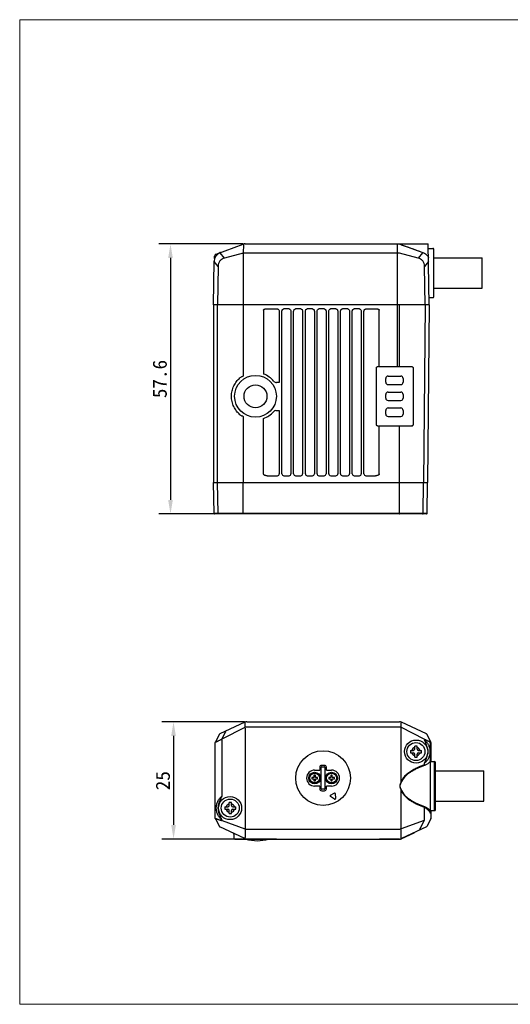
# Model space of a CAD drawing. Header units: millimetres. Extents: x -128 to 169, y -6 to 204.
# Tile 1 of 3: x -128 to -23, y -6 to 204. Entities that reach past the tile are written whole.
import ezdxf

# ---------------------------------------------------------------- set-up
doc = ezdxf.new("R2010")
doc.units = ezdxf.units.MM
doc.header["$LTSCALE"] = 16.335
doc.header["$PDMODE"] = 3
doc.header["$PDSIZE"] = 8
doc.layers.get('0').update_dxf_attribs({"linetype": 'CONTINUOUS'})
doc.layers.get('Defpoints').update_dxf_attribs({"linetype": 'CONTINUOUS'})
for name, color, linetype in [('00_COMPONENTS', 7, 'CONTINUOUS'), ('51__DRAFT_DIMS', 7, 'CONTINUOUS'), ('ASM_DXF_FORMAT', 7, 'CONTINUOUS')]:
    doc.layers.add(name, color=color, linetype=linetype)
doc.styles.get("Standard").update_dxf_attribs({"font": 'simfang.ttf'})
doc.dimstyles.new('DIMSTYLE_2', dxfattribs={"dimtxt": 3, "dimasz": 3, "dimexe": 2.5, "dimexo": 0.5, "dimgap": 0.75, "dimtad": 1, "dimdsep": 46, "dimtxsty": 'STANDARD', "dimblk": '_FILLED', "dimblk1": '_FILLED', "dimblk2": '_FILLED', "dimcen": 0.09, "dimclrt": 3, "dimazin": 2, "dimtp": 0.2, "dimtm": 0.2, "dimtfac": 1, "dimtofl": 0, "dimtmove": 0, "dimatfit": 3, "dimldrblk": '_FILLED', "dimfxl": 1, "dimtolj": 1, "dimarcsym": 0})
doc.dimstyles.new('DIMSTYLE_3', dxfattribs={"dimtxt": 3, "dimasz": 3, "dimexe": 2.5, "dimexo": 0.5, "dimgap": 0.75, "dimtad": 1, "dimdsep": 46, "dimtxsty": 'STANDARD', "dimblk": '_FILLED', "dimblk1": '_FILLED', "dimblk2": '_FILLED', "dimcen": 0.09, "dimclrt": 3, "dimazin": 2, "dimtp": 0.3, "dimtm": 0.3, "dimtfac": 1, "dimtofl": 0, "dimtmove": 0, "dimatfit": 3, "dimldrblk": '_FILLED', "dimfxl": 1, "dimtolj": 1, "dimarcsym": 0})

# ---------------------------------------------------------------- blocks, each defined once
blk = doc.blocks.new('_FILLED')
at = {"color": 0, "linetype": 'ByBlock'}
blk.add_solid([(0, 0), (-1, 0.167), (-1, -0.167)], dxfattribs=at)
blk = doc.blocks.new('*D79')
at = {"layer": '51__DRAFT_DIMS', "color": 0, "lineweight": -2}
for p, q in [((-80.14, 156.4), (-98.1, 156.4)), ((-95.6, 153.4), (-95.6, 101.8)), ((-80.17, 98.8), (-98.1, 98.8))]:
    blk.add_line(p, q, dxfattribs=at)
at = {"layer": 'Defpoints', "color": 0}
for p in [(-79.64, 156.4), (-95.6, 98.8), (-79.67, 98.8)]:
    blk.add_point(p, dxfattribs=at)
at = {"layer": '51__DRAFT_DIMS', "color": 0, "linetype": 'ByBlock', "lineweight": -2, "xscale": 3, "yscale": 3, "zscale": 3}
for p, rotation in [((-95.6, 156.4), 89.99999999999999), ((-95.6, 98.8), 270)]:
    blk.add_blockref('_FILLED', p, dxfattribs=dict(at, rotation=rotation))
at = {"layer": '51__DRAFT_DIMS', "color": 3, "insert": (-99.4, 127.59), "char_height": 3, "attachment_point": 2, "rotation": 90}
blk.add_mtext('\\A1;57.6', dxfattribs=at)
blk = doc.blocks.new('*D94')
at = {"layer": '51__DRAFT_DIMS', "color": 0, "lineweight": -2}
for p, q in [((-79.83, 54.47), (-97.45, 54.47)), ((-94.95, 51.47), (-94.95, 32.47)), ((-79.83, 29.47), (-97.45, 29.47))]:
    blk.add_line(p, q, dxfattribs=at)
at = {"layer": 'Defpoints', "color": 0}
for p in [(-79.33, 54.47), (-94.95, 29.47), (-79.33, 29.47)]:
    blk.add_point(p, dxfattribs=at)
at = {"layer": '51__DRAFT_DIMS', "color": 0, "linetype": 'ByBlock', "lineweight": -2, "xscale": 3, "yscale": 3, "zscale": 3}
for p, rotation in [((-94.95, 54.47), 90), ((-94.95, 29.47), 270)]:
    blk.add_blockref('_FILLED', p, dxfattribs=dict(at, rotation=rotation))
at = {"layer": '51__DRAFT_DIMS', "color": 3, "insert": (-98.74, 41.92), "char_height": 3, "attachment_point": 2, "rotation": 90}
blk.add_mtext('\\A1;25', dxfattribs=at)

msp = doc.modelspace()

# ---------------------------------------------------------------- linework, layer by layer
msp.add_line((-61.247, 40.766), (-62.338, 40.766))
at = {"layer": '00_COMPONENTS'}
for p, q in [((-85.854, 154.229), (-80.075, 156.332)), ((-80.058, 156.285), (-80.063, 154.411)), ((-79.665, 156.404), (-47.169, 156.404)), ((-47.169, 156.398), (-40.598, 156.398)), ((-47.154, 154.462), (-47.159, 156.347)), ((-46.69, 156.322), (-41.794, 154.596)), ((-46.372, 156.211), (-45.536, 155.916)), ((-45.536, 155.916), (-44.856, 155.676)), ((-44.856, 155.676), (-44.337, 155.493)), ((-40.417, 143.404), (-40.598, 156.398)), ((-40.585, 155.448), (-39.617, 155.448)), ((-86.196, 153.293), (-86.183, 153.772)), ((-84.065, 153.392), (-84.981, 154.494)), ((-80.09, 154.403), (-84.065, 153.392)), ((-80.084, 154.279), (-80.118, 143.404)), ((-47.172, 154.462), (-79.661, 154.462)), ((-47.172, 154.323), (-47.172, 154.462)), ((-47.138, 143.404), (-47.172, 154.323)), ((-42.769, 153.392), (-46.744, 154.403)), ((-43.17, 155.081), (-42.511, 154.849)), ((-41.852, 154.494), (-42.769, 153.392)), ((-39.417, 145.148), (-39.417, 155.248)), ((-39.417, 153.448), (-29.117, 153.448)), ((-29.117, 146.948), (-29.117, 153.448)), ((-86.417, 143.404), (-86.287, 152.699)), ((-85.427, 151.607), (-86.265, 152.615)), ((-85.427, 151.607), (-85.542, 143.404)), ((-40.568, 152.615), (-41.406, 151.607)), ((-41.292, 143.404), (-41.406, 151.607)), ((-40.438, 144.948), (-39.617, 144.948)), ((-39.417, 146.948), (-29.117, 146.948)), ((-86.417, 143.404), (-86.417, 105.504)), ((-40.417, 143.404), (-86.417, 143.404)), ((-85.542, 105.504), (-85.542, 143.404)), ((-80.118, 143.404), (-80.118, 128.183)), ((-47.138, 130.262), (-47.138, 143.404)), ((-46.716, 130.263), (-46.716, 143.404)), ((-41.292, 143.404), (-41.622, 105.504)), ((-40.417, 143.404), (-40.747, 105.504)), ((-75.746, 142.256), (-75.746, 128.652)), ((-75.357, 142.529), (-72.797, 142.529)), ((-72.406, 141.936), (-72.406, 126.814)), ((-71.827, 107.362), (-71.827, 141.936)), ((-70.297, 142.529), (-71.436, 142.529)), ((-69.906, 141.936), (-69.906, 107.362)), ((-69.327, 107.362), (-69.327, 141.936)), ((-67.797, 142.529), (-68.936, 142.529)), ((-67.406, 141.936), (-67.406, 107.362)), ((-66.827, 107.362), (-66.827, 141.936)), ((-65.297, 142.529), (-66.436, 142.529)), ((-64.906, 141.936), (-64.906, 107.362)), ((-64.327, 107.362), (-64.327, 141.936)), ((-62.797, 142.529), (-63.936, 142.529)), ((-62.406, 141.936), (-62.406, 107.362)), ((-61.827, 107.362), (-61.827, 141.936)), ((-60.297, 142.529), (-61.436, 142.529)), ((-59.906, 141.936), (-59.906, 107.362)), ((-59.327, 107.362), (-59.327, 141.936)), ((-57.797, 142.529), (-58.936, 142.529)), ((-57.406, 141.936), (-57.406, 107.362)), ((-56.827, 107.362), (-56.827, 141.936)), ((-55.297, 142.529), (-56.436, 142.529)), ((-54.906, 141.936), (-54.906, 107.362)), ((-54.327, 107.362), (-54.327, 141.936)), ((-53.936, 142.529), (-51.476, 142.529)), ((-51.087, 130.262), (-51.087, 142.256)), ((-51.296, 130.259), (-51.236, 130.261)), ((-51.087, 130.262), (-47.138, 130.262)), ((-46.789, 130.263), (-46.716, 130.263)), ((-46.716, 130.263), (-44.227, 130.263)), ((-51.627, 117.749), (-51.627, 130.06)), ((-49.167, 128.204), (-46.467, 128.204)), ((-43.82, 129.854), (-43.82, 117.954)), ((-72.406, 126.814), (-72.991, 126.814)), ((-49.667, 126.904), (-49.667, 127.704)), ((-49.167, 126.404), (-46.467, 126.404)), ((-45.967, 127.704), (-45.967, 126.904)), ((-49.667, 123.504), (-49.667, 124.304)), ((-49.167, 124.804), (-46.467, 124.804)), ((-45.967, 124.304), (-45.967, 123.504)), ((-49.167, 123.004), (-46.467, 123.004)), ((-73.1, 120.864), (-72.406, 120.864)), ((-72.406, 120.864), (-72.406, 107.362)), ((-49.667, 120.104), (-49.667, 120.904)), ((-49.167, 121.404), (-46.467, 121.404)), ((-45.967, 120.904), (-45.967, 120.104)), ((-80.118, 119.626), (-80.118, 105.504)), ((-75.746, 107.345), (-75.746, 119.157)), ((-49.167, 119.604), (-46.467, 119.604)), ((-51.236, 117.548), (-51.296, 117.55)), ((-51.087, 107.345), (-51.087, 117.546)), ((-47.138, 117.546), (-51.087, 117.546)), ((-46.716, 117.546), (-46.789, 117.546)), ((-46.716, 105.504), (-46.716, 117.546)), ((-44.227, 117.546), (-46.716, 117.546)), ((-86.301, 98.903), (-86.417, 105.504)), ((-86.417, 105.504), (-40.747, 105.504)), ((-85.459, 98.903), (-85.542, 105.504)), ((-80.092, 98.903), (-80.118, 105.504)), ((-74.95, 106.962), (-72.806, 106.962)), ((-71.428, 106.962), (-70.306, 106.962)), ((-68.928, 106.962), (-67.806, 106.962)), ((-66.428, 106.962), (-65.306, 106.962)), ((-63.928, 106.962), (-62.806, 106.962)), ((-61.428, 106.962), (-60.306, 106.962)), ((-58.928, 106.962), (-57.806, 106.962)), ((-56.428, 106.962), (-55.306, 106.962)), ((-53.928, 106.962), (-51.883, 106.962)), ((-46.741, 98.903), (-46.716, 105.504)), ((-41.708, 98.903), (-41.624, 105.504)), ((-40.862, 98.903), (-40.747, 105.504)), ((-86.278, 98.903), (-86.301, 98.903)), ((-85.459, 98.903), (-86.278, 98.903)), ((-40.962, 98.804), (-86.201, 98.804)), ((-80.092, 98.903), (-85.366, 98.903)), ((-79.669, 98.903), (-80.092, 98.903)), ((-79.669, 98.804), (-79.669, 98.903)), ((-47.164, 98.903), (-79.669, 98.903)), ((-47.164, 98.804), (-47.164, 98.903)), ((-46.741, 98.903), (-47.164, 98.903)), ((-41.8, 98.903), (-46.741, 98.903)), ((-41.708, 98.903), (-41.8, 98.903)), ((-40.885, 98.903), (-41.708, 98.903)), ((-40.862, 98.903), (-40.885, 98.903)), ((-79.748, 54.381), (-85.079, 51.895)), ((-79.742, 53.228), (-84.624, 50.75)), ((-79.748, 54.381), (-79.711, 54.216)), ((-79.711, 54.216), (-79.712, 53.244)), ((-79.705, 53.109), (-79.705, 31.805)), ((-79.325, 54.475), (-46.768, 54.475)), ((-46.827, 53.352), (-79.266, 53.352)), ((-46.388, 41.772), (-46.388, 53.109)), ((-46.382, 54.216), (-46.346, 54.381)), ((-46.382, 53.244), (-46.382, 54.216)), ((-41.47, 50.75), (-46.352, 53.228)), ((-41.014, 51.895), (-46.346, 54.381)), ((-85.172, 51.807), (-86.024, 50.187)), ((-84.624, 50.75), (-83.843, 52.263)), ((-84.601, 38.633), (-84.601, 50.623)), ((-40.07, 50.187), (-40.922, 51.807)), ((-86.047, 33.855), (-86.047, 50.094)), ((-85.894, 50.105), (-85.894, 50.105)), ((-44.411, 48.375), (-43.797, 48.375)), ((-43.497, 48.675), (-43.497, 49.289)), ((-42.997, 48.675), (-42.997, 49.289)), ((-42.697, 48.375), (-42.083, 48.375)), ((-40.07, 50.187), (-40.2, 50.105)), ((-40.177, 50.012), (-40.177, 50.012)), ((-40.177, 50.012), (-40.177, 46.665)), ((-40.047, 50.094), (-40.047, 46.025)), ((-44.411, 47.875), (-43.797, 47.875)), ((-43.497, 46.961), (-43.497, 47.575)), ((-42.997, 46.961), (-42.997, 47.575)), ((-42.697, 47.875), (-42.083, 47.875)), ((-64.847, 44.184), (-63.755, 44.184)), ((-63.755, 44.775), (-63.755, 44.184)), ((-63.436, 40.175), (-63.436, 44.775)), ((-62.747, 45.184), (-63.347, 45.184)), ((-63.347, 44.864), (-62.747, 44.864)), ((-62.657, 44.775), (-62.657, 40.175)), ((-62.338, 44.184), (-62.338, 44.775)), ((-62.338, 44.184), (-61.247, 44.184)), ((-41.492, 45.566), (-41.492, 45.286)), ((-40.165, 46.025), (-39.247, 46.025)), ((-39.247, 35.525), (-39.247, 46.025)), ((-39.047, 35.725), (-39.047, 45.825)), ((-65.447, 42.625), (-65.447, 42.325)), ((-64.997, 42.625), (-65.447, 42.625)), ((-65.447, 42.325), (-64.997, 42.325)), ((-64.997, 43.075), (-64.997, 42.625)), ((-64.697, 43.075), (-64.997, 43.075)), ((-64.997, 42.325), (-64.997, 41.875)), ((-64.697, 42.625), (-64.697, 43.075)), ((-64.247, 42.625), (-64.697, 42.625)), ((-64.697, 41.875), (-64.697, 42.325)), ((-64.697, 42.325), (-64.247, 42.325)), ((-64.247, 42.325), (-64.247, 42.625)), ((-61.397, 42.625), (-61.847, 42.625)), ((-61.847, 42.625), (-61.847, 42.325)), ((-61.847, 42.325), (-61.397, 42.325)), ((-61.097, 43.075), (-61.397, 43.075)), ((-61.397, 43.075), (-61.397, 42.625)), ((-61.397, 42.325), (-61.397, 41.875)), ((-61.097, 42.625), (-61.097, 43.075)), ((-60.647, 42.625), (-61.097, 42.625)), ((-61.097, 42.325), (-60.647, 42.325)), ((-61.097, 41.875), (-61.097, 42.325)), ((-60.647, 42.325), (-60.647, 42.625)), ((-39.047, 44.025), (-28.747, 44.025)), ((-28.747, 37.525), (-28.747, 44.025)), ((-64.997, 41.875), (-64.697, 41.875)), ((-63.755, 40.766), (-64.847, 40.766)), ((-63.755, 40.766), (-63.755, 40.175)), ((-63.755, 40.766), (-63.755, 40.766)), ((-63.548, 40.773), (-63.556, 40.766)), ((-62.747, 40.085), (-63.347, 40.085)), ((-62.338, 40.175), (-62.338, 40.766)), ((-61.397, 41.875), (-61.097, 41.875)), ((-63.347, 39.766), (-62.747, 39.766)), ((-60.611, 37.974), (-61.469, 38.575)), ((-61.458, 38.837), (-60.691, 39.28)), ((-60.458, 39.159), (-60.367, 38.115)), ((-46.388, 31.805), (-46.388, 39.777)), ((-84.011, 36.325), (-83.397, 36.325)), ((-84.011, 35.825), (-83.397, 35.825)), ((-83.097, 36.625), (-83.097, 37.239)), ((-82.597, 36.625), (-82.597, 37.239)), ((-82.297, 36.325), (-81.683, 36.325)), ((-82.297, 35.825), (-81.683, 35.825)), ((-41.492, 36.264), (-41.492, 33.525)), ((-39.047, 37.525), (-28.747, 37.525)), ((-86.024, 33.762), (-85.172, 32.143)), ((-83.097, 34.911), (-83.097, 35.525)), ((-82.597, 34.911), (-82.597, 35.525)), ((-40.07, 33.762), (-40.922, 32.143)), ((-40.165, 35.525), (-39.247, 35.525)), ((-40.047, 35.525), (-40.047, 33.855)), ((-79.748, 29.568), (-85.079, 32.055)), ((-84.611, 33.395), (-79.727, 31.68)), ((-79.688, 31.665), (-79.693, 29.765)), ((-79.304, 31.598), (-46.79, 31.598)), ((-46.4, 29.765), (-46.406, 31.665)), ((-41.482, 33.395), (-46.366, 31.68)), ((-41.014, 32.055), (-46.346, 29.568)), ((-41.482, 33.395), (-42.399, 31.614)), ((-82.097, 30.536), (-82.097, 29.675)), ((-81.897, 29.475), (-46.768, 29.475)), ((-72.997, 29.425), (-81.197, 29.425)), ((-79.714, 29.72), (-79.748, 29.568)), ((-74.652, 29.411), (-79.541, 29.411)), ((-51.047, 29.475), (-51.047, 29.425)), ((-46.766, 29.425), (-51.047, 29.425)), ((-50.747, 29.475), (-50.747, 29.425)), ((-46.346, 29.568), (-46.4, 29.765)), ((-43.697, 30.74), (-46.347, 29.517)), ((-43.993, 30.666), (-43.969, 30.615)), ((-43.721, 30.793), (-43.697, 30.74))]:
    msp.add_line(p, q, dxfattribs=at)
for points in [[(-44.06, 155.395), (-43.476, 155.189), (-43.17, 155.081)], [(-86.196, 153.293), (-86.197, 153.28), (-86.199, 153.261), (-86.204, 153.242)]]:
    msp.add_lwpolyline(points, dxfattribs=at)
for centre, radius in [((-77.467, 123.904), 4.463), ((-77.467, 123.904), 2.445), ((-43.194, 48.125), 2.467), ((-63.047, 42.475), 5.837), ((-43.247, 48.125), 1.925), ((-64.847, 42.475), 1.25), ((-64.847, 42.475), 1.05), ((-61.247, 42.475), 1.25), ((-61.247, 42.475), 1.05), ((-82.899, 36.075), 2.467), ((-82.847, 36.075), 1.925)]:
    msp.add_circle(centre, radius, dxfattribs=at)
for centre, radius, start, end in [((-79.665, 155.204), 1.2, 90, 110), ((-79.87, 156.272), 0.188, 172.69919, 176.15157), ((-47.168, 154.963), 1.442, 78.48162, 80.63834), ((-47.168, 154.964), 1.44, 72.05183, 78.47975), ((-47.167, 154.969), 1.435, 70.5816, 72.04031), ((-46.701, 156.493), 0.171, 271.21342, 273.81897), ((-39.617, 155.248), 0.2, 0, 90), ((-84.287, 152.671), 2, 110.55685, 179.2), ((-85.683, 153.759), 0.5, 110, 178.49997), ((-84.307, 152.726), 1.941, 109.99692, 110.59522), ((-84.786, 154.495), 0.195, 177.20694, 180.38096), ((-80.258, 155.066), 0.683, 284.29704, 286.59042), ((-79.661, 155.262), 0.8, 268.67321, 270), ((-47.172, 155.262), 0.8, 270, 271.32679), ((-46.575, 155.066), 0.683, 253.40958, 255.70296), ((-39.617, 145.148), 0.2, 270, 0), ((-51.094, 122.942), 7.32, 89.94905, 91.11415), ((-47.135, 218.322), 88.06, 269.9976, 270.22499), ((-77.467, 123.904), 5.05, 38.88459, 70.08294), ((-49.167, 127.704), 0.5, 90, 180), ((-46.467, 127.704), 0.5, 0, 90), ((-44.225, 129.856), 0.406, 44.23627, 53.13965), ((-77.289, 123.799), 5.34, 130.13817, 130.89659), ((-72.991, 127.514), 0.7, 218.88459, 270), ((-49.167, 126.904), 0.5, 180, 270), ((-46.467, 126.904), 0.5, 270, 0), ((-49.167, 124.304), 0.5, 90, 180), ((-46.467, 124.304), 0.5, 0, 90), ((-49.167, 123.504), 0.5, 180, 270), ((-46.467, 123.504), 0.5, 270, 0), ((-77.546, 123.721), 4.954, 229.17694, 229.86106), ((-77.467, 123.904), 5.05, 289.91706, 319.42075), ((-73.1, 120.164), 0.7, 90, 139.42075), ((-49.167, 120.904), 0.5, 90, 180), ((-49.167, 120.104), 0.5, 180, 270), ((-46.467, 120.904), 0.5, 0, 90), ((-46.467, 120.104), 0.5, 270, 0), ((-44.226, 117.954), 0.408, 293.07332, 315.75574), ((-51.089, 125.399), 7.852, 268.92535, 270.01145), ((-47.116, 39.238), 78.309, 89.76086, 90.01655), ((-72.806, 107.362), 0.4, 270.0042, 0.04258), ((-71.428, 107.362), 0.4, 179.96141, 269.9919), ((-70.306, 107.362), 0.4, 270.0042, 0.04258), ((-68.928, 107.362), 0.4, 179.96141, 269.9919), ((-67.806, 107.362), 0.4, 270.0042, 0.04258), ((-66.428, 107.362), 0.4, 179.96141, 269.9919), ((-65.306, 107.362), 0.4, 270.0042, 0.04258), ((-63.928, 107.362), 0.4, 179.96141, 269.9919), ((-62.806, 107.362), 0.4, 270.0042, 0.04258), ((-61.428, 107.362), 0.4, 179.96141, 269.9919), ((-60.306, 107.362), 0.4, 270.0042, 0.04258), ((-58.928, 107.362), 0.4, 179.96141, 269.9919), ((-57.806, 107.362), 0.4, 270.0042, 0.04258), ((-56.428, 107.362), 0.4, 179.96141, 269.9919), ((-55.306, 107.362), 0.4, 270.0042, 0.04258), ((-53.928, 107.362), 0.4, 179.96042, 269.99286), ((-86.201, 98.904), 0.1, 181, 270), ((-86.167, 98.905), 0.111, 180.9282, 189.80494), ((-40.962, 98.904), 0.1, 270, 359), ((-40.996, 98.905), 0.111, 350.19506, 359.0718), ((-79.325, 53.475), 1, 90, 115), ((-80.284, 54.295), 1.197, 296.92521, 298.55965), ((-79.266, 52.673), 0.678, 90.02159, 93.20995), ((-46.828, 52.673), 0.678, 86.79005, 89.97841), ((-46.768, 53.475), 1, 65, 90), ((-45.81, 54.295), 1.197, 241.44035, 243.07479), ((-84.995, 51.714), 0.2, 115, 152.25014), ((-83.426, 48.268), 2.756, 115.76557, 116.09949), ((-42.668, 48.268), 2.756, 63.90051, 64.23443), ((-85.847, 50.094), 0.2, 152.25014, 180), ((-38.925, 48.128), 5.492, 177.42563, 180.03474), ((-43.247, 48.125), 0.925, 105.68035, 164.31965), ((-43.797, 48.675), 0.3, 270, 0), ((-43.247, 43.801), 5.494, 87.39191, 92.60809), ((-43.247, 48.125), 0.925, 15.68035, 74.31965), ((-42.697, 48.675), 0.3, 180, 270), ((-47.569, 48.128), 5.492, 359.96526, 2.57437), ((-38.925, 48.121), 5.492, 179.96526, 182.57437), ((-43.247, 48.125), 0.925, 195.68035, 254.31965), ((-43.797, 47.575), 0.3, 0, 90), ((-43.247, 52.449), 5.494, 267.39191, 272.60809), ((-43.247, 48.125), 0.925, 285.68035, 344.31965), ((-42.697, 47.575), 0.3, 90, 180), ((-47.569, 48.121), 5.492, 357.42563, 0.03474), ((-64.847, 42.475), 1.709, 90, 270), ((-63.347, 44.775), 0.409, 90, 180), ((-63.347, 44.775), 0.0895, 90, 180), ((-62.747, 44.775), 0.409, 0, 90), ((-62.747, 44.775), 0.0895, 0, 90), ((-61.247, 42.475), 1.709, 270, 90), ((-74.251, 46.761), 34.072, 358.75179, 358.92381), ((-39.247, 45.825), 0.2, 0, 90), ((-63.347, 40.175), 0.409, 180, 270), ((-63.347, 40.175), 0.0895, 180, 270), ((-62.747, 40.175), 0.409, 270, 0), ((-62.747, 40.175), 0.0895, 270, 0), ((-45.802, 42.967), 1.331, 243.88347, 247.12023), ((-61.38, 38.703), 0.155, 120, 235), ((-60.613, 39.146), 0.155, 5, 120), ((-60.522, 38.101), 0.155, 235, 5), ((-45.802, 38.583), 1.331, 112.87945, 116.11684), ((-83.041, 36.075), 2.443, 157.65927, 202.34067), ((-78.525, 36.078), 5.492, 177.42563, 180.03474), ((-78.525, 36.071), 5.492, 179.96526, 182.57437), ((-82.847, 36.075), 0.925, 105.68035, 164.31965), ((-82.847, 36.075), 0.925, 195.68035, 254.31965), ((-83.397, 36.625), 0.3, 270, 0), ((-83.397, 35.525), 0.3, 0, 90), ((-82.847, 31.751), 5.494, 87.39191, 92.60809), ((-82.847, 36.075), 0.925, 15.68035, 74.31965), ((-82.297, 36.625), 0.3, 180, 270), ((-82.847, 36.075), 0.925, 285.68035, 344.31965), ((-82.297, 35.525), 0.3, 90, 180), ((-87.169, 36.078), 5.492, 359.96526, 2.57437), ((-87.169, 36.071), 5.492, 357.42563, 0.03474), ((-39.247, 35.725), 0.2, 270, 0), ((-85.847, 33.855), 0.2, 180, 207.74986), ((-82.847, 40.399), 5.494, 267.39191, 272.60809), ((-69.71, 34.88), 29.529, 1.06466, 1.26125), ((-84.995, 32.236), 0.2, 207.74986, 245), ((-83.922, 35.485), 2.2, 251.40596, 251.75428), ((-83.904, 35.471), 2.068, 250.29922, 250.65011), ((-80.064, 30.721), 1.017, 68.24696, 70.63169), ((-46.027, 30.715), 1.023, 109.37562, 111.74573), ((-42.193, 35.483), 2.08, 289.35059, 289.70148), ((-42.171, 35.485), 2.2, 288.24572, 288.59404), ((-82.297, 30.536), 0.2, 0, 64.99973), ((-81.897, 29.675), 0.2, 180, 270), ((-81.197, 29.525), 0.1, 210, 270), ((-79.325, 30.475), 1, 245, 270), ((-79.3, 30.615), 0.986, 245.14844, 247.24203), ((-79.495, 29.606), 0.2, 245.05573, 256.62254), ((-77.097, 39.691), 10.567, 256.62254, 283.37746), ((-74.698, 29.606), 0.2, 283.37746, 294.94427), ((-72.997, 29.525), 0.1, 270, 330), ((-46.768, 30.475), 1, 270, 295), ((-46.766, 30.425), 1, 270, 294.78)]:
    msp.add_arc(centre, radius, start, end, dxfattribs=at)
for centre, major_axis, ratio, start_param, end_param in [((-79.325, 53.475), (-0.216, 0.976), 0.9998977, -0.2181445, 0.2181445), ((-46.768, 53.475), (0.216, 0.976), 0.9998977, -0.2181445, 0.2181445), ((-84.995, 51.714), (0.169, -0.107), 0.999863, 2.5744227, 3.224487), ((-41.099, 51.714), (-0.181, 0.085), 0.9999536, -2.2209412, -1.5707963), ((-41.099, 51.714), (0.169, 0.107), 0.999863, -0.0828943, 0.5671699), ((-85.847, 50.094), (0.169, -0.107), 0.999863, -3.0586983, -2.5744227), ((-40.247, 50.094), (0.181, -0.085), 0.9999536, 0.4363146, 0.9206514), ((-40.247, 50.094), (0.169, 0.107), 0.999863, -0.5671699, -0.0828943), ((-85.847, 33.855), (-0.169, -0.107), 0.999863, -0.5671699, -0.0828943), ((-40.247, 33.855), (0.181, 0.085), 0.9999536, -0.9206514, -0.4363146), ((-40.247, 33.855), (0.169, -0.107), 0.999863, 0.0828943, 0.5671699), ((-84.995, 32.236), (0.169, 0.107), 0.999863, 3.0586983, 3.7087626), ((-41.099, 32.236), (0.181, 0.085), 0.9999536, -1.5707963, -0.9206514), ((-41.099, 32.236), (0.169, -0.107), 0.999863, -0.5671699, 0.0828943)]:
    msp.add_ellipse(centre, major_axis=major_axis, ratio=ratio, start_param=start_param, end_param=end_param, dxfattribs=at)
for points, knots in [([(-80.028, 156.348), (-80.031, 156.347), (-80.041, 156.341), (-80.052, 156.322), (-80.055, 156.306), (-80.056, 156.296)], [0, 0, 0, 0, 0.1900323, 0.5364957, 1, 1, 1, 1]), ([(-47.169, 156.404), (-47.168, 156.404), (-47.167, 156.403), (-47.166, 156.398), (-47.164, 156.387), (-47.162, 156.369), (-47.16, 156.355), (-47.159, 156.347)], [0, 0, 0, 0, 0.0235219, 0.0749181, 0.2691118, 0.5813816, 1, 1, 1, 1]), ([(-47.037, 156.398), (-47.033, 156.398), (-47.022, 156.397), (-46.988, 156.393), (-46.957, 156.389), (-46.934, 156.385)], [0, 0, 0, 0, 0.0914917, 0.3208291, 1, 1, 1, 1]), ([(-84.065, 153.392), (-84.251, 153.339), (-84.526, 153.225), (-84.843, 152.99), (-85.05, 152.77), (-85.216, 152.512), (-85.375, 152.129), (-85.421, 151.815), (-85.427, 151.607)], [0, 0, 0, 0, 0.2405489, 0.3630376, 0.4873507, 0.6136312, 0.7416294, 1, 1, 1, 1]), ([(-84.959, 154.554), (-84.962, 154.553), (-84.971, 154.547), (-84.978, 154.529), (-84.98, 154.514), (-84.981, 154.505)], [0, 0, 0, 0, 0.1807669, 0.5240636, 1, 1, 1, 1]), ([(-80.084, 154.279), (-80.086, 154.29), (-80.093, 154.331), (-80.095, 154.374), (-80.09, 154.403)], [0, 0, 0, 0, 0.273778, 1, 1, 1, 1]), ([(-79.68, 154.462), (-79.713, 154.463), (-79.842, 154.461), (-79.971, 154.439), (-80.063, 154.411)], [0, 0, 0, 0, 0.2560478, 1, 1, 1, 1]), ([(-46.77, 154.411), (-46.8, 154.42), (-46.925, 154.453), (-47.056, 154.464), (-47.154, 154.462)], [0, 0, 0, 0, 0.2428606, 1, 1, 1, 1]), ([(-41.406, 151.607), (-41.412, 151.815), (-41.459, 152.129), (-41.617, 152.512), (-41.783, 152.77), (-41.991, 152.99), (-42.308, 153.225), (-42.582, 153.339), (-42.769, 153.392)], [0, 0, 0, 0, 0.2583348, 0.3863447, 0.5126615, 0.6370151, 0.7595227, 1, 1, 1, 1]), ([(-41.794, 154.596), (-41.524, 154.501), (-41.026, 154.21), (-40.678, 153.751), (-40.558, 153.505)], [0, 0, 0, 0, 0.5110873, 1, 1, 1, 1]), ([(-86.288, 152.615), (-86.288, 152.615), (-86.285, 152.614), (-86.282, 152.615), (-86.274, 152.615), (-86.268, 152.615), (-86.265, 152.615)], [0, 0, 0, 0, 0.0642828, 0.2543064, 0.5678104, 1, 1, 1, 1]), ([(-40.568, 152.615), (-40.565, 152.615), (-40.559, 152.615), (-40.552, 152.615), (-40.548, 152.614), (-40.545, 152.615), (-40.545, 152.615)], [0, 0, 0, 0, 0.4321896, 0.7456936, 0.9357171, 1, 1, 1, 1]), ([(-75.746, 142.256), (-75.746, 142.278), (-75.742, 142.323), (-75.716, 142.386), (-75.673, 142.438), (-75.599, 142.489), (-75.491, 142.522), (-75.402, 142.529), (-75.357, 142.529)], [0, 0, 0, 0, 0.1251311, 0.2501844, 0.3752397, 0.5003635, 0.7499256, 1, 1, 1, 1]), ([(-72.797, 142.529), (-72.764, 142.529), (-72.698, 142.518), (-72.608, 142.473), (-72.534, 142.405), (-72.459, 142.295), (-72.419, 142.167), (-72.406, 142.035), (-72.406, 141.969), (-72.406, 141.936)], [0, 0, 0, 0, 0.1248898, 0.2498404, 0.3748713, 0.4999745, 0.74947, 0.8747182, 1, 1, 1, 1]), ([(-71.827, 141.936), (-71.827, 141.969), (-71.827, 142.035), (-71.815, 142.167), (-71.774, 142.295), (-71.699, 142.405), (-71.625, 142.473), (-71.535, 142.518), (-71.469, 142.529), (-71.436, 142.529)], [0, 0, 0, 0, 0.1252818, 0.25053, 0.5000255, 0.6251287, 0.7501596, 0.8751102, 1, 1, 1, 1]), ([(-70.297, 142.529), (-70.264, 142.529), (-70.198, 142.518), (-70.108, 142.473), (-70.034, 142.405), (-69.959, 142.295), (-69.919, 142.167), (-69.906, 142.035), (-69.906, 141.969), (-69.906, 141.936)], [0, 0, 0, 0, 0.1248898, 0.2498404, 0.3748713, 0.4999745, 0.74947, 0.8747182, 1, 1, 1, 1]), ([(-69.327, 141.936), (-69.327, 141.969), (-69.327, 142.035), (-69.315, 142.167), (-69.274, 142.295), (-69.199, 142.405), (-69.125, 142.473), (-69.035, 142.518), (-68.969, 142.529), (-68.936, 142.529)], [0, 0, 0, 0, 0.1252818, 0.25053, 0.5000255, 0.6251287, 0.7501596, 0.8751102, 1, 1, 1, 1]), ([(-67.797, 142.529), (-67.764, 142.529), (-67.698, 142.518), (-67.608, 142.473), (-67.534, 142.405), (-67.459, 142.295), (-67.419, 142.167), (-67.406, 142.035), (-67.406, 141.969), (-67.406, 141.936)], [0, 0, 0, 0, 0.1248898, 0.2498404, 0.3748713, 0.4999745, 0.74947, 0.8747182, 1, 1, 1, 1]), ([(-66.827, 141.936), (-66.827, 141.969), (-66.827, 142.035), (-66.815, 142.167), (-66.774, 142.295), (-66.699, 142.405), (-66.625, 142.473), (-66.535, 142.518), (-66.469, 142.529), (-66.436, 142.529)], [0, 0, 0, 0, 0.1252818, 0.25053, 0.5000255, 0.6251287, 0.7501596, 0.8751102, 1, 1, 1, 1]), ([(-65.297, 142.529), (-65.264, 142.529), (-65.198, 142.518), (-65.108, 142.473), (-65.034, 142.405), (-64.959, 142.295), (-64.919, 142.167), (-64.906, 142.035), (-64.906, 141.969), (-64.906, 141.936)], [0, 0, 0, 0, 0.1248898, 0.2498404, 0.3748713, 0.4999745, 0.74947, 0.8747182, 1, 1, 1, 1]), ([(-64.327, 141.936), (-64.327, 141.969), (-64.327, 142.035), (-64.315, 142.167), (-64.274, 142.295), (-64.199, 142.405), (-64.125, 142.473), (-64.035, 142.518), (-63.969, 142.529), (-63.936, 142.529)], [0, 0, 0, 0, 0.1252818, 0.25053, 0.5000255, 0.6251287, 0.7501596, 0.8751102, 1, 1, 1, 1]), ([(-62.797, 142.529), (-62.764, 142.529), (-62.698, 142.518), (-62.608, 142.473), (-62.534, 142.405), (-62.459, 142.295), (-62.419, 142.167), (-62.406, 142.035), (-62.406, 141.969), (-62.406, 141.936)], [0, 0, 0, 0, 0.1248898, 0.2498404, 0.3748713, 0.4999745, 0.74947, 0.8747182, 1, 1, 1, 1]), ([(-61.827, 141.936), (-61.827, 141.969), (-61.827, 142.035), (-61.815, 142.167), (-61.774, 142.295), (-61.699, 142.405), (-61.625, 142.473), (-61.535, 142.518), (-61.469, 142.529), (-61.436, 142.529)], [0, 0, 0, 0, 0.1252818, 0.25053, 0.5000255, 0.6251287, 0.7501596, 0.8751102, 1, 1, 1, 1]), ([(-60.297, 142.529), (-60.264, 142.529), (-60.198, 142.518), (-60.108, 142.473), (-60.034, 142.405), (-59.959, 142.295), (-59.919, 142.167), (-59.906, 142.035), (-59.906, 141.969), (-59.906, 141.936)], [0, 0, 0, 0, 0.1248898, 0.2498404, 0.3748713, 0.4999745, 0.74947, 0.8747182, 1, 1, 1, 1]), ([(-59.327, 141.936), (-59.327, 141.969), (-59.327, 142.035), (-59.315, 142.167), (-59.274, 142.295), (-59.199, 142.405), (-59.125, 142.473), (-59.035, 142.518), (-58.969, 142.529), (-58.936, 142.529)], [0, 0, 0, 0, 0.1252818, 0.25053, 0.5000255, 0.6251287, 0.7501596, 0.8751102, 1, 1, 1, 1]), ([(-57.797, 142.529), (-57.764, 142.529), (-57.698, 142.518), (-57.608, 142.473), (-57.534, 142.405), (-57.459, 142.295), (-57.419, 142.167), (-57.406, 142.035), (-57.406, 141.969), (-57.406, 141.936)], [0, 0, 0, 0, 0.1248898, 0.2498404, 0.3748713, 0.4999745, 0.74947, 0.8747182, 1, 1, 1, 1]), ([(-56.827, 141.936), (-56.827, 141.969), (-56.827, 142.035), (-56.815, 142.167), (-56.774, 142.295), (-56.699, 142.405), (-56.625, 142.473), (-56.535, 142.518), (-56.469, 142.529), (-56.436, 142.529)], [0, 0, 0, 0, 0.1252818, 0.25053, 0.5000255, 0.6251287, 0.7501596, 0.8751102, 1, 1, 1, 1]), ([(-55.297, 142.529), (-55.264, 142.529), (-55.198, 142.518), (-55.108, 142.473), (-55.034, 142.405), (-54.959, 142.295), (-54.919, 142.167), (-54.906, 142.035), (-54.906, 141.969), (-54.906, 141.936)], [0, 0, 0, 0, 0.1248898, 0.2498404, 0.3748713, 0.4999745, 0.74947, 0.8747182, 1, 1, 1, 1]), ([(-54.327, 141.936), (-54.327, 141.969), (-54.327, 142.035), (-54.315, 142.167), (-54.274, 142.295), (-54.199, 142.405), (-54.125, 142.473), (-54.035, 142.518), (-53.969, 142.529), (-53.936, 142.529)], [0, 0, 0, 0, 0.1252824, 0.2505304, 0.5000262, 0.6251295, 0.7501607, 0.8751118, 1, 1, 1, 1]), ([(-51.476, 142.529), (-51.432, 142.529), (-51.343, 142.522), (-51.235, 142.489), (-51.161, 142.438), (-51.117, 142.386), (-51.092, 142.323), (-51.087, 142.278), (-51.087, 142.256)], [0, 0, 0, 0, 0.2499634, 0.4994457, 0.624549, 0.7496133, 0.8747886, 1, 1, 1, 1]), ([(-51.627, 130.06), (-51.627, 130.079), (-51.617, 130.116), (-51.583, 130.16), (-51.54, 130.193), (-51.479, 130.226), (-51.397, 130.251), (-51.329, 130.258), (-51.296, 130.259)], [0, 0, 0, 0, 0.1360167, 0.2667051, 0.392961, 0.5165809, 0.7593965, 1, 1, 1, 1]), ([(-44.227, 130.263), (-44.184, 130.263), (-44.096, 130.249), (-44.017, 130.208), (-43.981, 130.181)], [0, 0, 0, 0, 0.4957706, 1, 1, 1, 1]), ([(-80.732, 127.882), (-80.642, 127.957), (-80.498, 128.058), (-80.287, 128.152), (-80.174, 128.179), (-80.118, 128.183)], [0, 0, 0, 0, 0.5048148, 0.7537478, 1, 1, 1, 1]), ([(-43.934, 130.14), (-43.898, 130.103), (-43.84, 130.013), (-43.82, 129.907), (-43.82, 129.854)], [0, 0, 0, 0, 0.4931833, 1, 1, 1, 1]), ([(-80.785, 119.972), (-81.058, 120.208), (-81.561, 120.745), (-82.135, 121.698), (-82.499, 122.77), (-82.624, 123.904), (-82.499, 125.039), (-82.136, 126.11), (-81.562, 127.063), (-81.058, 127.6), (-80.785, 127.836)], [0, 0, 0, 0, 0.1217598, 0.246018, 0.3724156, 0.5000537, 0.6276866, 0.7540561, 0.8782738, 1, 1, 1, 1]), ([(-80.118, 119.626), (-80.175, 119.63), (-80.29, 119.657), (-80.504, 119.754), (-80.649, 119.857), (-80.74, 119.933)], [0, 0, 0, 0, 0.2461405, 0.4950902, 1, 1, 1, 1]), ([(-51.296, 117.55), (-51.329, 117.551), (-51.397, 117.558), (-51.479, 117.583), (-51.54, 117.616), (-51.583, 117.649), (-51.617, 117.693), (-51.627, 117.73), (-51.627, 117.749)], [0, 0, 0, 0, 0.2407103, 0.4836235, 0.6072733, 0.7335209, 0.8641076, 1, 1, 1, 1]), ([(-43.82, 117.954), (-43.82, 117.902), (-43.84, 117.796), (-43.898, 117.706), (-43.934, 117.669)], [0, 0, 0, 0, 0.5066371, 1, 1, 1, 1]), ([(-44.066, 117.579), (-44.079, 117.573), (-44.131, 117.554), (-44.186, 117.546), (-44.227, 117.546)], [0, 0, 0, 0, 0.2521397, 1, 1, 1, 1]), ([(-74.95, 106.962), (-74.991, 106.962), (-75.072, 106.962), (-75.193, 106.968), (-75.313, 106.984), (-75.431, 107.015), (-75.544, 107.062), (-75.645, 107.129), (-75.725, 107.224), (-75.746, 107.305), (-75.746, 107.345)], [0, 0, 0, 0, 0.1252541, 0.2504937, 0.3757229, 0.5009306, 0.6260807, 0.7510937, 0.8757788, 1, 1, 1, 1]), ([(-51.087, 107.345), (-51.087, 107.305), (-51.109, 107.224), (-51.188, 107.129), (-51.29, 107.062), (-51.402, 107.015), (-51.52, 106.984), (-51.64, 106.968), (-51.762, 106.962), (-51.843, 106.962), (-51.883, 106.962)], [0, 0, 0, 0, 0.1242209, 0.2489055, 0.3739185, 0.4990688, 0.6242771, 0.7495065, 0.8747459, 1, 1, 1, 1]), ([(-86.19, 98.804), (-86.2, 98.804), (-86.221, 98.809), (-86.257, 98.832), (-86.273, 98.864), (-86.277, 98.886)], [0, 0, 0, 0, 0.2385185, 0.4847528, 1, 1, 1, 1]), ([(-85.366, 98.903), (-85.376, 98.903), (-85.406, 98.903), (-85.437, 98.903), (-85.459, 98.903)], [0, 0, 0, 0, 0.3050586, 1, 1, 1, 1]), ([(-85.37, 98.804), (-85.382, 98.804), (-85.405, 98.81), (-85.444, 98.839), (-85.458, 98.878), (-85.459, 98.903)], [0, 0, 0, 0, 0.237604, 0.4841408, 1, 1, 1, 1]), ([(-85.36, 98.853), (-85.361, 98.857), (-85.365, 98.873), (-85.366, 98.89), (-85.366, 98.903)], [0, 0, 0, 0, 0.2383271, 1, 1, 1, 1]), ([(-85.324, 98.804), (-85.332, 98.804), (-85.345, 98.815), (-85.354, 98.834), (-85.358, 98.847), (-85.36, 98.853)], [0, 0, 0, 0, 0.3861438, 0.6650381, 1, 1, 1, 1]), ([(-80.05, 98.804), (-80.064, 98.804), (-80.081, 98.831), (-80.09, 98.866), (-80.092, 98.89), (-80.092, 98.903)], [0, 0, 0, 0, 0.3671926, 0.6629773, 1, 1, 1, 1]), ([(-46.784, 98.804), (-46.77, 98.804), (-46.752, 98.831), (-46.744, 98.866), (-46.741, 98.89), (-46.741, 98.903)], [0, 0, 0, 0, 0.3671922, 0.6629771, 1, 1, 1, 1]), ([(-41.842, 98.804), (-41.834, 98.804), (-41.821, 98.815), (-41.812, 98.834), (-41.808, 98.847), (-41.806, 98.853)], [0, 0, 0, 0, 0.3861438, 0.6650381, 1, 1, 1, 1]), ([(-41.806, 98.853), (-41.805, 98.857), (-41.802, 98.873), (-41.8, 98.89), (-41.8, 98.903)], [0, 0, 0, 0, 0.2383271, 1, 1, 1, 1]), ([(-41.796, 98.804), (-41.785, 98.804), (-41.761, 98.81), (-41.722, 98.839), (-41.708, 98.878), (-41.708, 98.903)], [0, 0, 0, 0, 0.237604, 0.4841408, 1, 1, 1, 1]), ([(-40.973, 98.804), (-40.963, 98.804), (-40.942, 98.809), (-40.906, 98.832), (-40.89, 98.864), (-40.887, 98.886)], [0, 0, 0, 0, 0.2385185, 0.4847528, 1, 1, 1, 1]), ([(-79.705, 53.109), (-79.715, 53.129), (-79.73, 53.168), (-79.74, 53.209), (-79.742, 53.228)], [0, 0, 0, 0, 0.5453564, 1, 1, 1, 1]), ([(-79.304, 53.351), (-79.34, 53.349), (-79.48, 53.334), (-79.618, 53.292), (-79.712, 53.244)], [0, 0, 0, 0, 0.2547233, 1, 1, 1, 1]), ([(-46.382, 53.244), (-46.413, 53.26), (-46.542, 53.317), (-46.683, 53.345), (-46.79, 53.351)], [0, 0, 0, 0, 0.2454522, 1, 1, 1, 1]), ([(-46.388, 53.109), (-46.379, 53.129), (-46.364, 53.168), (-46.354, 53.209), (-46.352, 53.228)], [0, 0, 0, 0, 0.5453551, 1, 1, 1, 1]), ([(-84.638, 50.743), (-84.797, 50.665), (-85.029, 50.558), (-85.322, 50.423), (-85.505, 50.335), (-85.656, 50.256), (-85.772, 50.19), (-85.847, 50.141), (-85.883, 50.114), (-85.894, 50.105)], [0, 0, 0, 0, 0.3767399, 0.5419187, 0.6871325, 0.8091678, 0.9047255, 0.970002, 1, 1, 1, 1]), ([(-84.601, 50.623), (-84.611, 50.644), (-84.626, 50.683), (-84.636, 50.724), (-84.638, 50.743)], [0, 0, 0, 0, 0.5458537, 1, 1, 1, 1]), ([(-83.823, 52.324), (-83.826, 52.323), (-83.836, 52.314), (-83.843, 52.292), (-83.843, 52.273), (-83.843, 52.263)], [0, 0, 0, 0, 0.1838023, 0.5299949, 1, 1, 1, 1]), ([(-41.457, 50.606), (-41.455, 50.604), (-41.446, 50.601), (-41.435, 50.602), (-41.429, 50.605)], [0, 0, 0, 0, 0.2548882, 1, 1, 1, 1]), ([(-41.457, 50.606), (-41.395, 50.469), (-41.28, 50.191), (-41.121, 49.77), (-40.966, 49.346), (-40.864, 49.064), (-40.813, 48.922)], [0, 0, 0, 0, 0.2496243, 0.4996393, 0.7498029, 1, 1, 1, 1]), ([(-40.2, 50.105), (-40.21, 50.114), (-40.247, 50.141), (-40.321, 50.19), (-40.437, 50.256), (-40.588, 50.335), (-40.772, 50.423), (-41.065, 50.558), (-41.296, 50.665), (-41.455, 50.743)], [0, 0, 0, 0, 0.0299948, 0.0952883, 0.1909141, 0.3130136, 0.4582827, 0.6234818, 1, 1, 1, 1]), ([(-41.429, 50.605), (-41.42, 50.601), (-41.402, 50.594), (-41.368, 50.576), (-41.345, 50.558), (-41.328, 50.549)], [0, 0, 0, 0, 0.2502977, 0.4996225, 1, 1, 1, 1]), ([(-41.332, 50.55), (-41.249, 50.477), (-41.095, 50.323), (-40.825, 49.992), (-40.558, 49.54), (-40.343, 48.941), (-40.24, 48.289), (-40.276, 47.627), (-40.439, 46.998), (-40.708, 46.427), (-40.957, 46.087), (-41.1, 45.929)], [0, 0, 0, 0, 0.0645289, 0.1273829, 0.2492951, 0.3698189, 0.4978478, 0.63264, 0.7551917, 0.8757664, 1, 1, 1, 1]), ([(-40.813, 48.922), (-40.721, 48.668), (-40.625, 48.125), (-40.721, 47.581), (-40.813, 47.327)], [0, 0, 0, 0, 0.4999499, 1, 1, 1, 1]), ([(-40.813, 47.327), (-40.866, 47.179), (-40.974, 46.883), (-41.135, 46.44), (-41.303, 45.999), (-41.426, 45.709), (-41.492, 45.566)], [0, 0, 0, 0, 0.25023, 0.500421, 0.7504383, 1, 1, 1, 1]), ([(-40.177, 46.665), (-40.177, 46.619), (-40.18, 46.438), (-40.183, 46.257), (-40.186, 46.121)], [0, 0, 0, 0, 0.2514067, 1, 1, 1, 1]), ([(-41.424, 45.145), (-41.898, 44.977), (-42.601, 44.699), (-43.509, 44.26), (-44.172, 43.89), (-44.809, 43.469), (-45.602, 42.825), (-46.11, 42.211), (-46.32, 41.741)], [0, 0, 0, 0, 0.2474978, 0.3716339, 0.4961189, 0.6210812, 0.7467224, 1, 1, 1, 1]), ([(-41.492, 45.286), (-42.104, 45.062), (-43.01, 44.681), (-44.157, 44.049), (-44.702, 43.678), (-44.961, 43.475)], [0, 0, 0, 0, 0.498073, 0.7483961, 1, 1, 1, 1]), ([(-41.1, 45.929), (-41.129, 45.897), (-41.252, 45.767), (-41.386, 45.649), (-41.492, 45.566)], [0, 0, 0, 0, 0.2459031, 1, 1, 1, 1]), ([(-41.492, 45.286), (-41.484, 45.259), (-41.464, 45.211), (-41.438, 45.165), (-41.424, 45.145)], [0, 0, 0, 0, 0.5293813, 1, 1, 1, 1]), ([(-41.094, 45.288), (-41.12, 45.275), (-41.227, 45.221), (-41.338, 45.175), (-41.424, 45.145)], [0, 0, 0, 0, 0.2449205, 1, 1, 1, 1]), ([(-40.188, 46.019), (-40.239, 45.953), (-40.358, 45.819), (-40.647, 45.557), (-40.905, 45.386), (-41.094, 45.288)], [0, 0, 0, 0, 0.215472, 0.4560146, 1, 1, 1, 1]), ([(-40.188, 46.019), (-40.195, 45.689), (-40.207, 44.939), (-40.224, 43.191), (-40.231, 40.775), (-40.224, 38.358), (-40.207, 36.61), (-40.195, 35.86), (-40.188, 35.53)], [0, 0, 0, 0, 0.0944366, 0.2144895, 0.4999989, 0.785509, 0.9055626, 1, 1, 1, 1]), ([(-44.961, 43.475), (-45.107, 43.361), (-45.391, 43.121), (-45.915, 42.59), (-46.239, 42.117), (-46.388, 41.772)], [0, 0, 0, 0, 0.2478388, 0.4971051, 1, 1, 1, 1]), ([(-46.388, 41.772), (-46.418, 41.691), (-46.479, 41.528), (-46.553, 41.324), (-46.609, 41.159), (-46.66, 40.992), (-46.703, 40.775), (-46.66, 40.557), (-46.609, 40.391), (-46.553, 40.226), (-46.479, 40.022), (-46.418, 39.859), (-46.388, 39.777)], [0, 0, 0, 0, 0.1246119, 0.2495927, 0.3121823, 0.3748097, 0.4999737, 0.6251761, 0.6878182, 0.7504089, 0.8753875, 1, 1, 1, 1]), ([(-46.32, 41.741), (-46.355, 41.663), (-46.425, 41.506), (-46.511, 41.31), (-46.576, 41.15), (-46.635, 40.989), (-46.687, 40.775), (-46.636, 40.56), (-46.576, 40.399), (-46.511, 40.24), (-46.425, 40.043), (-46.355, 39.887), (-46.32, 39.808)], [0, 0, 0, 0, 0.1245101, 0.2494921, 0.3121107, 0.3747735, 0.4999614, 0.6252057, 0.6878905, 0.7505103, 0.8754891, 1, 1, 1, 1]), ([(-84.619, 33.531), (-84.815, 33.684), (-85.161, 34.034), (-85.539, 34.654), (-85.778, 35.343), (-85.864, 36.086), (-85.773, 36.828), (-85.529, 37.515), (-85.148, 38.133), (-84.799, 38.481), (-84.601, 38.633)], [0, 0, 0, 0, 0.1279731, 0.2496006, 0.3697514, 0.5000545, 0.6299229, 0.7500071, 0.87177, 1, 1, 1, 1]), ([(-85.301, 37.003), (-85.245, 37.14), (-85.133, 37.414), (-84.966, 37.825), (-84.793, 38.234), (-84.668, 38.502), (-84.601, 38.633)], [0, 0, 0, 0, 0.250219, 0.5004285, 0.7504546, 1, 1, 1, 1]), ([(-46.388, 39.777), (-46.181, 39.299), (-45.68, 38.668), (-44.888, 38.002), (-44.252, 37.566), (-43.587, 37.182), (-42.676, 36.727), (-41.969, 36.438), (-41.492, 36.264)], [0, 0, 0, 0, 0.2536886, 0.3793888, 0.5043413, 0.6287626, 0.7527949, 1, 1, 1, 1]), ([(-46.32, 39.808), (-46.11, 39.339), (-45.602, 38.724), (-44.808, 38.08), (-44.171, 37.659), (-43.509, 37.289), (-42.601, 36.851), (-41.898, 36.573), (-41.424, 36.405)], [0, 0, 0, 0, 0.2533367, 0.3789812, 0.5039377, 0.6284107, 0.752532, 1, 1, 1, 1]), ([(-41.492, 36.264), (-41.484, 36.29), (-41.464, 36.339), (-41.438, 36.385), (-41.424, 36.405)], [0, 0, 0, 0, 0.5293874, 1, 1, 1, 1]), ([(-41.492, 36.264), (-41.347, 36.205), (-41.08, 36.061), (-40.741, 35.795), (-40.475, 35.518), (-40.337, 35.321), (-40.284, 35.224)], [0, 0, 0, 0, 0.2908856, 0.5573952, 0.7954953, 1, 1, 1, 1]), ([(-41.424, 36.405), (-41.385, 36.391), (-41.233, 36.333), (-41.087, 36.26), (-40.982, 36.2)], [0, 0, 0, 0, 0.2571468, 1, 1, 1, 1]), ([(-40.982, 36.2), (-40.818, 36.107), (-40.594, 35.948), (-40.34, 35.71), (-40.234, 35.59), (-40.188, 35.53)], [0, 0, 0, 0, 0.5414538, 0.7824007, 1, 1, 1, 1]), ([(-85.893, 33.845), (-85.892, 33.846), (-85.888, 33.846), (-85.878, 33.844), (-85.858, 33.836), (-85.826, 33.822), (-85.784, 33.803), (-85.731, 33.78), (-85.669, 33.755), (-85.597, 33.727), (-85.485, 33.684), (-85.325, 33.628), (-85.111, 33.558), (-84.874, 33.482), (-84.709, 33.428), (-84.624, 33.4)], [0, 0, 0, 0, 0.0027459, 0.0075418, 0.0242351, 0.0501667, 0.0847546, 0.1274306, 0.1776497, 0.2349514, 0.2989081, 0.4451122, 0.6129734, 0.7992478, 1, 1, 1, 1]), ([(-84.601, 33.525), (-84.634, 33.59), (-84.703, 33.72), (-84.793, 33.921), (-84.881, 34.124), (-84.995, 34.396), (-85.134, 34.737), (-85.245, 35.01), (-85.301, 35.146)], [0, 0, 0, 0, 0.1246168, 0.249474, 0.3744705, 0.4995331, 0.749762, 1, 1, 1, 1]), ([(-40.284, 35.224), (-40.253, 35.167), (-40.203, 35.058), (-40.178, 34.939), (-40.177, 34.885)], [0, 0, 0, 0, 0.5411925, 1, 1, 1, 1]), ([(-40.186, 35.429), (-40.185, 35.385), (-40.182, 35.204), (-40.179, 35.022), (-40.177, 34.885)], [0, 0, 0, 0, 0.2417317, 1, 1, 1, 1]), ([(-84.601, 33.525), (-84.605, 33.525), (-84.611, 33.527), (-84.617, 33.53), (-84.62, 33.531)], [0, 0, 0, 0, 0.4986325, 1, 1, 1, 1]), ([(-79.705, 31.805), (-79.712, 31.783), (-79.722, 31.742), (-79.727, 31.7), (-79.727, 31.68)], [0, 0, 0, 0, 0.5403317, 1, 1, 1, 1]), ([(-79.688, 31.665), (-79.658, 31.654), (-79.534, 31.613), (-79.402, 31.597), (-79.304, 31.598)], [0, 0, 0, 0, 0.2454437, 1, 1, 1, 1]), ([(-46.79, 31.598), (-46.756, 31.598), (-46.626, 31.602), (-46.496, 31.63), (-46.406, 31.665)], [0, 0, 0, 0, 0.2540487, 1, 1, 1, 1]), ([(-46.366, 31.68), (-46.366, 31.7), (-46.371, 31.742), (-46.381, 31.783), (-46.388, 31.805)], [0, 0, 0, 0, 0.4596686, 1, 1, 1, 1]), ([(-42.405, 31.558), (-42.399, 31.561), (-42.394, 31.584), (-42.397, 31.602), (-42.399, 31.614)], [0, 0, 0, 0, 0.3463914, 1, 1, 1, 1]), ([(-41.482, 33.395), (-41.482, 33.415), (-41.487, 33.457), (-41.497, 33.499), (-41.504, 33.52)], [0, 0, 0, 0, 0.4596678, 1, 1, 1, 1]), ([(-41.47, 33.4), (-41.47, 33.419), (-41.475, 33.462), (-41.485, 33.503), (-41.492, 33.525)], [0, 0, 0, 0, 0.4592578, 1, 1, 1, 1]), ([(-79.681, 29.706), (-79.688, 29.709), (-79.694, 29.724), (-79.695, 29.744), (-79.694, 29.757), (-79.693, 29.765)], [0, 0, 0, 0, 0.3623536, 0.6451039, 1, 1, 1, 1])]:
    msp.add_open_spline(points, degree=3, knots=knots, dxfattribs=at)
for points in [[(-40.177, 50.012), (-40.177, 50.044), (-40.185, 50.076), (-40.2, 50.105)], [(-85.895, 33.844), (-85.894, 33.844), (-85.893, 33.844), (-85.893, 33.845)]]:
    msp.add_open_spline(points, degree=3, dxfattribs=at)
at = {"layer": 'ASM_DXF_FORMAT', "color": 7, "linetype": 'Continuous', "lineweight": 15}
for p, q in [((-127.772, 204.223), (169.228, 204.223)), ((-127.772, -5.777), (-127.772, 204.223)), ((-127.772, -5.777), (169.228, -5.777))]:
    msp.add_line(p, q, dxfattribs=at)

# ---------------------------------------------------------------- dimensions: what is measured, and where the dimension line sits
at = {"layer": '51__DRAFT_DIMS'}
for base, p1, p2, dimstyle, picture, middle in [((-95.596, 98.804), (-79.636, 156.404), (-79.669, 98.804), 'DIMSTYLE_3', '*D79', (-95.596, 127.59)), ((-94.951, 29.475), (-79.325, 54.475), (-79.325, 29.475), 'DIMSTYLE_2', '*D94', (-94.951, 41.919))]:
    dim = msp.add_linear_dim(base=base, p1=p1, p2=p2, angle=270, dimstyle=dimstyle, dxfattribs=at)
    dim.commit()
    dim.dimension.update_dxf_attribs({"geometry": picture, "text_midpoint": middle, "dimtype": 160})

doc.saveas('drawing.dxf')
